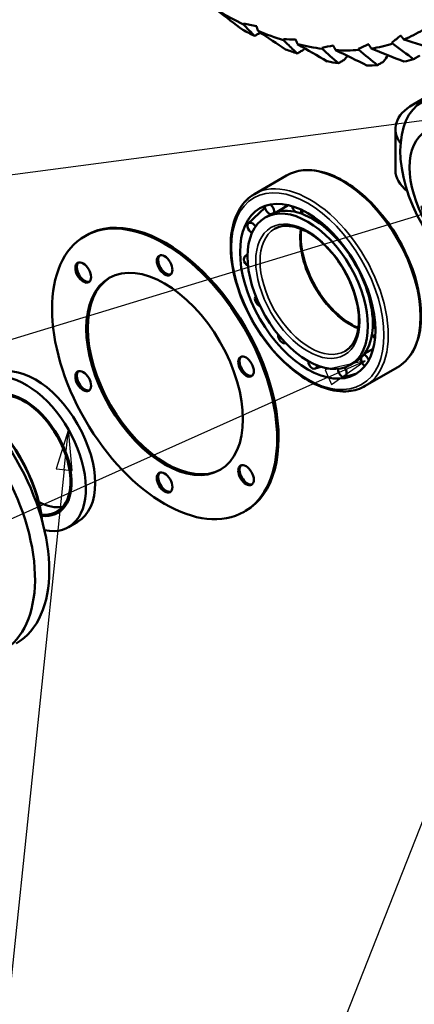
# Model space of a CAD drawing. Header units: millimetres. Extents: x 0 to 3360, y 0 to 2376.
# Tile 3 of 18: x 460 to 656, y 294 to 783. Entities that reach past the tile are written whole.
import ezdxf

# ---------------------------------------------------------------- set-up
doc = ezdxf.new("R2010")
doc.units = ezdxf.units.MM
doc.header["$LTSCALE"] = 8
for name, color, linetype, lineweight in [('Symbol (ISO)', 7, 'Continuous', 25), ('Visible (ISO)', 7, 'Continuous', 50), ('Visible Narrow (ISO)', 7, 'Continuous', 35)]:
    doc.layers.add(name, color=color, linetype=linetype, lineweight=lineweight)
doc.styles.add('Note Text (ISO)', font='tahoma.ttf')

# ---------------------------------------------------------------- blocks, each defined once
blk = doc.blocks.new('Balloon15')
at = {"layer": 'Symbol (ISO)'}
blk.add_line((94.549, 93.21), (26.291, 84.21), dxfattribs=at)
blk = doc.blocks.new('Balloon16')
at = {"layer": 'Symbol (ISO)'}
for p, q in [((90.949, 69.615), (89.568, 67.472)), ((90.033, 67.289), (90.949, 69.615)), ((90.498, 67.106), (90.949, 69.615)), ((90.033, 67.289), (70.267, 17.092)), ((89.568, 67.472), (90.498, 67.106)), ((70.267, 17.092), (59.767, 17.092))]:
    blk.add_line(p, q, dxfattribs=at)
at = {"layer": 'Symbol (ISO)', "flags": 128}
blk.add_lwpolyline([(90.498, 67.106), (90.949, 69.615), (89.568, 67.472), (90.498, 67.106)], dxfattribs=at)
at = {"layer": 'Symbol (ISO)'}
blk.add_solid([(90.498, 67.106), (90.949, 69.615), (89.568, 67.472), (90.498, 67.106)], dxfattribs=at)
at = {"layer": 'Symbol (ISO)', "insert": (65.017, 21.504), "char_height": 3.5, "attachment_point": 5, "style": 'Note Text (ISO)'}
blk.add_mtext('22', dxfattribs=at)
blk = doc.blocks.new('Balloon17')
at = {"layer": 'Symbol (ISO)'}
for p, q in [((84.936, 86.556), (82.398, 86.307)), ((82.398, 86.307), (82.689, 85.35)), ((82.544, 85.828), (84.936, 86.556)), ((82.689, 85.35), (84.936, 86.556)), ((82.544, 85.828), (26.291, 68.71)), ((26.291, 68.71), (15.791, 68.71))]:
    blk.add_line(p, q, dxfattribs=at)
at = {"layer": 'Symbol (ISO)', "flags": 128}
blk.add_lwpolyline([(82.689, 85.35), (84.936, 86.556), (82.398, 86.307), (82.689, 85.35)], dxfattribs=at)
at = {"layer": 'Symbol (ISO)'}
blk.add_solid([(82.689, 85.35), (84.936, 86.556), (82.398, 86.307), (82.689, 85.35)], dxfattribs=at)
at = {"layer": 'Symbol (ISO)', "insert": (21.041, 73.233), "char_height": 3.5, "attachment_point": 5, "style": 'Note Text (ISO)'}
blk.add_mtext('25', dxfattribs=at)
blk = doc.blocks.new('Balloon18')
at = {"layer": 'Symbol (ISO)'}
for p, q in [((111.696, 63.676), (110.043, 61.735)), ((110.48, 61.492), (111.696, 63.676)), ((110.917, 61.249), (111.696, 63.676)), ((110.043, 61.735), (110.917, 61.249)), ((110.48, 61.492), (85.767, 17.092)), ((85.767, 17.092), (75.267, 17.092))]:
    blk.add_line(p, q, dxfattribs=at)
at = {"layer": 'Symbol (ISO)', "flags": 128}
blk.add_lwpolyline([(110.917, 61.249), (111.696, 63.676), (110.043, 61.735), (110.917, 61.249)], dxfattribs=at)
at = {"layer": 'Symbol (ISO)'}
blk.add_solid([(110.917, 61.249), (111.696, 63.676), (110.043, 61.735), (110.917, 61.249)], dxfattribs=at)
at = {"layer": 'Symbol (ISO)', "insert": (80.517, 21.504), "char_height": 3.5, "attachment_point": 5, "style": 'Note Text (ISO)'}
blk.add_mtext('21', dxfattribs=at)
blk = doc.blocks.new('Balloon26')
at = {"layer": 'Symbol (ISO)'}
for p, q in [((78.948, 76.731), (76.461, 76.168)), ((76.665, 75.712), (78.948, 76.731)), ((76.869, 75.255), (78.948, 76.731)), ((76.461, 76.168), (76.869, 75.255)), ((76.665, 75.712), (26.291, 53.21)), ((26.291, 53.21), (15.791, 53.21))]:
    blk.add_line(p, q, dxfattribs=at)
at = {"layer": 'Symbol (ISO)', "flags": 128}
blk.add_lwpolyline([(76.869, 75.255), (78.948, 76.731), (76.461, 76.168), (76.869, 75.255)], dxfattribs=at)
at = {"layer": 'Symbol (ISO)'}
blk.add_solid([(76.869, 75.255), (78.948, 76.731), (76.461, 76.168), (76.869, 75.255)], dxfattribs=at)
at = {"layer": 'Symbol (ISO)', "insert": (21.041, 57.622), "char_height": 3.5, "attachment_point": 5, "style": 'Note Text (ISO)'}
blk.add_mtext('24', dxfattribs=at)
blk = doc.blocks.new('Balloon27')
at = {"layer": 'Symbol (ISO)'}
for p, q in [((60.534, 72.468), (59.778, 70.033)), ((60.275, 69.981), (60.534, 72.468)), ((60.772, 69.93), (60.534, 72.468)), ((60.275, 69.981), (54.767, 17.092)), ((59.778, 70.033), (60.772, 69.93)), ((54.767, 17.092), (44.267, 17.092))]:
    blk.add_line(p, q, dxfattribs=at)
at = {"layer": 'Symbol (ISO)', "flags": 128}
blk.add_lwpolyline([(60.772, 69.93), (60.534, 72.468), (59.778, 70.033), (60.772, 69.93)], dxfattribs=at)
at = {"layer": 'Symbol (ISO)'}
blk.add_solid([(60.772, 69.93), (60.534, 72.468), (59.778, 70.033), (60.772, 69.93)], dxfattribs=at)
at = {"layer": 'Symbol (ISO)', "insert": (49.517, 21.614), "char_height": 3.5, "attachment_point": 5, "style": 'Note Text (ISO)'}
blk.add_mtext('23', dxfattribs=at)

msp = doc.modelspace()

# ---------------------------------------------------------------- linework, layer by layer
at = {"layer": 'Visible (ISO)'}
for p, q in [((821.56, 836.98), (655.39, 741.05)), ((646.6, 728.8), (646.6, 708.39)), ((592.57, 705.78), (576.66, 696.59)), ((573.58, 682.04), (581.84, 689.72)), ((587.96, 687.8), (593.43, 691.08)), ((584.38, 686.34), (581.97, 684.95)), ((599.3, 687.08), (601.2, 688.18)), ((492.54, 675.74), (493.25, 676.15)), ((614.39, 678.35), (614.4, 678.36)), ((571.92, 665.66), (573.24, 666.8)), ((635.48, 630.07), (636.66, 630.77)), ((592.09, 622.6), (592.11, 622.61)), ((631.16, 617.22), (635.58, 619.69)), ((606.73, 609.92), (609.67, 610.89)), ((626.65, 613.14), (624.24, 611.75)), ((629.46, 615.27), (629.55, 615.32)), ((621.4, 605.71), (627.4, 607.53)), ((647.57, 610.52), (631.66, 601.33)), ((571.54, 538.9), (572.25, 539.31)), ((484.27, 531.25), (488.87, 533.9))]:
    msp.add_line(p, q, dxfattribs=at)
for centre, major_axis, ratio, start_param, end_param in [((559.26, 949.64), (-99.56, 172.45), 0.57735, 2.349999, 2.441238), ((565.93, 953.49), (-105.75, 183.16), 0.57735, 2.389128, 2.428435), ((677.75, 704.16), (164.85, -73.14), 0.215354, 2.315165, 2.364425), ((559.26, 949.64), (-99.56, 172.45), 0.57735, 2.492798, 2.584038), ((559.26, 949.64), (99.56, -172.45), 0.57735, 6.20559, 6.296829), ((698.37, 713.53), (160.38, -44.01), 0.253229, 2.321704, 2.370963), ((741.85, 769.24), (127.14, 51.84), 0.371546, 2.224168, 2.273428), ((565.93, 953.49), (-105.75, 183.16), 0.57735, 2.531928, 2.571235), ((559.26, 949.64), (-99.56, 172.45), 0.57735, 2.635598, 2.726838), ((716.15, 727.71), (152.8, -13.37), 0.297713, 2.31352, 2.36278), ((559.26, 949.64), (99.56, -172.45), 0.57735, 5.91999, 6.01123), ((730.74, 746.4), (141.89, 18.73), 0.341947, 2.282135, 2.331395), ((559.26, 949.64), (99.56, -172.45), 0.57735, 6.06279, 6.15403), ((565.93, 953.49), (-105.75, 183.16), 0.57735, 2.674728, 2.714035), ((565.93, 953.49), (105.75, -183.16), 0.57735, 6.10192, 6.141227), ((565.93, 953.49), (105.75, -183.16), 0.57735, 5.95912, 5.998427), ((676.6, 728.8), (-30, 0), 0.57735, 5.497787, 6.702395), ((676.6, 708.39), (-30, 0), 0.57735, 0, 0.637969), ((584.11, 689.16), (-1.9, 2.52), 0.57006, 0.606247, 2.467675), ((584.11, 689.16), (1.9, -2.52), 0.57006, 0.426261, 2.09988), ((597.52, 689.68), (-1.85, 2.56), 0.532601, 0.866115, 1.999127), ((532.75, 607.73), (39.5, -68.42), 0.57735, 0, 3.141593), ((605.52, 649.74), (-21.13, 36.6), 0.57735, 6.229553, 6.283185), ((605.52, 649.74), (-21.13, 36.6), 0.57735, 5.746231, 6.229553), ((605.52, 649.74), (-21.13, 36.6), 0.57735, 5.262909, 5.746231), ((597.52, 689.68), (1.85, -2.56), 0.532601, 6.238294, 7.194803), ((575.56, 679.59), (-1.88, 2.53), 0.608524, 4.643197, 8.45976), ((612.72, 681.03), (-1.74, 2.63), 0.504728, 0.963779, 1.540612), ((605.52, 649.74), (-21.13, 36.6), 0.57735, 4.779587, 5.262909), ((612.72, 681.03), (1.74, -2.63), 0.504728, 5.777604, 6.24058), ((532.75, 661.62), (-2.75, 4.76), 0.57735, 0.128922, 3.012671), ((573.83, 663.15), (-1.79, 2.6), 0.63918, 5.713253, 8.465452), ((626.22, 665.18), (-1.6, 2.72), 0.492827, 0.833337, 1.086638), ((492.33, 658.01), (-2.75, 4.76), 0.57735, 0.128922, 3.012671), ((605.52, 649.74), (-21.13, 36.6), 0.57735, 4.296265, 4.779587), ((626.22, 665.18), (-1.6, 2.72), 0.492827, 2.181037, 2.419387), ((532.75, 607.73), (-27.5, 47.63), 0.57735, 0.012857, 3.128736), ((579.32, 643.62), (-1.64, 2.7), 0.655007, 0.270317, 2.462147), ((634.94, 645.77), (-1.45, 2.8), 0.499623, 0.267537, 0.632479), ((605.52, 649.74), (-21.13, 36.6), 0.57735, 3.812943, 4.296265), ((634.94, 645.77), (-1.45, 2.8), 0.499623, 1.727455, 2.18125), ((590.76, 625.46), (1.47, -2.79), 0.652378, 3.929848, 6.218207), ((605.52, 649.74), (21.13, -36.6), 0.57735, 0.188028, 0.67135), ((636.88, 627.25), (-1.32, 2.87), 0.52356, 1.270724, 2.234989), ((636.88, 627.25), (-1.32, 2.87), 0.52356, 5.656747, 6.457017), ((418.9, 542), (-39.5, 68.42), 0.57735, 3.141593, 6.283185), ((411.83, 537.92), (-39.5, 68.42), 0.57735, 1.073709, 7.141071), ((573.16, 611.34), (-2.75, 4.76), 0.57735, 0.128922, 3.012671), ((605.52, 649.74), (21.13, -36.6), 0.57735, 0, 0.188028), ((631.58, 613.85), (-1.24, 2.9), 0.559154, 4.549826, 5.989275), ((467.87, 570.27), (-21, 36.37), 0.57735, 3.141593, 6.283185), ((605.54, 612.84), (1.32, -2.87), 0.631895, 4.129038, 7.129844), ((631.58, 613.85), (-1.24, 2.9), 0.559154, 0.805543, 2.434798), ((463.27, 567.62), (-21, 36.37), 0.57735, 2.668255, 6.756523), ((492.33, 604.12), (-2.75, 4.76), 0.57735, 0.128922, 3.012671), ((620.28, 608.65), (1.24, -2.9), 0.598252, 4.052343, 8.264941), ((462.39, 567.11), (-16.63, 28.8), 0.57735, 2.727465, 6.697313), ((462.39, 567.11), (-16.25, 28.15), 0.57735, 2.73161, 6.693168), ((433.4, 550.37), (-27, 46.77), 0.57735, 4.05813, 5.366648), ((432.69, 549.96), (27.5, -47.63), 0.57735, 0.943239, 2.198354), ((573.16, 557.45), (-2.75, 4.76), 0.57735, 0.128922, 3.012671), ((532.75, 553.84), (-2.75, 4.76), 0.57735, 0.128922, 3.012671), ((468.75, 570.78), (16.25, -28.15), 0.57735, 5.531011, 6.086098)]:
    msp.add_ellipse(centre, major_axis=major_axis, ratio=ratio, start_param=start_param, end_param=end_param, dxfattribs=at)
for centre, major_axis in [((686.54, 696.52), (-26.5, 45.9)), ((681.59, 693.67), (-19.75, 34.21)), ((603.1, 648.35), (-23.76, 41.15)), ((603.1, 648.35), (-21.13, 36.6)), ((532.04, 607.32), (-39.5, 68.42)), ((532.04, 661.21), (-2.75, 4.76)), ((491.62, 657.6), (-2.75, 4.76)), ((532.04, 607.32), (-27.5, 47.63)), ((572.46, 610.93), (-2.75, 4.76)), ((491.62, 603.71), (-2.75, 4.76)), ((572.46, 557.04), (-2.75, 4.76)), ((532.04, 553.43), (-2.75, 4.76))]:
    msp.add_ellipse(centre, major_axis=major_axis, ratio=0.57735, dxfattribs=at)
for points in [[(558.39, 787.56), (562.55, 784.34), (566.72, 781.17), (570.85, 778.05)], [(650.81, 773.25), (656.4, 771.5), (662, 769.78), (667.53, 768.11)], [(598.09, 770.94), (603, 768.06), (607.9, 765.22), (612.77, 762.44)], [(601.56, 768.91), (601.34, 768.65), (601.13, 768.39), (600.92, 768.12)], [(618.31, 761.49), (615.65, 763.85), (612.97, 766.24), (610.26, 768.65)], [(616.96, 768.02), (622.16, 765.44), (627.36, 762.9), (632.5, 760.41)], [(637.71, 760.55), (634.64, 763.04), (631.54, 765.55), (628.42, 768.09)], [(634.65, 768.79), (640.08, 766.59), (645.51, 764.43), (650.88, 762.32)], [(655.65, 763.53), (652.18, 766.07), (648.69, 768.63), (645.17, 771.22)], [(622.79, 765.14), (622.3, 764.54), (621.83, 763.91), (621.39, 763.27)], [(642.99, 765.44), (642.2, 764.46), (641.46, 763.41), (640.79, 762.32)]]:
    msp.add_open_spline(points, degree=3, dxfattribs=at)
for points, weights in [([(571.22, 780.73), (571.25, 780.97), (571.28, 781.2)], [1.05149576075, 1.05259965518, 1.0536725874]), ([(577.65, 779.83), (578.06, 778.64), (578.44, 777.49)], [1.05243101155, 1.06758818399, 1.08226672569]), ([(591.07, 772.89), (591.06, 773.14), (591.06, 773.4)], [1.03118825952, 1.03269841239, 1.03417924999]), ([(597.09, 773.25), (597.6, 772.07), (598.09, 770.94)], [1.09932829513, 1.11516088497, 1.13049351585]), ([(649.27, 775.23), (650.06, 774.22), (650.81, 773.25)], [2.21636009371, 2.24828024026, 2.2791924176]), ([(610.26, 768.65), (610.23, 768.91), (610.2, 769.18)], [1.26421345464, 1.26529309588, 1.26633505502]), ([(615.75, 770.26), (616.37, 769.12), (616.96, 768.02)], [1.29975094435, 1.3184700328, 1.3365980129]), ([(628.42, 768.09), (628.36, 768.36), (628.29, 768.64)], [2.64770578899, 2.64124449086, 2.63471864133]), ([(633.26, 770.93), (633.97, 769.84), (634.65, 768.79)], [1.66764672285, 1.69166426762, 1.71492339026]), ([(645.17, 771.22), (645.08, 771.5), (644.99, 771.78)], [2.7617463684, 2.75500677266, 2.7481998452])]:
    msp.add_rational_spline(points, weights, degree=2, dxfattribs=at)
for points, knots in [([(576.72, 775.02), (576.13, 775.63), (575.54, 776.24), (573.71, 778.14), (572.47, 779.43), (571.22, 780.73)], [3.190606, 3.190606, 3.190606, 3.190606, 3.665539, 3.665539, 4.655844, 4.655844, 4.655844, 4.655844]), ([(578.44, 777.49), (578.68, 777.33), (578.93, 777.16), (583.48, 774.08), (587.8, 771.19), (592.08, 768.36)], [4.389258, 4.389258, 4.389258, 4.389258, 4.476073, 4.476073, 5.994252, 5.994252, 5.994252, 5.994252]), ([(579.62, 776.69), (579.15, 776.42), (578.69, 776.16), (577.73, 775.61), (577.23, 775.31), (576.72, 775.02)], [15.9256644, 15.9256644, 15.9256644, 15.9256644, 16.1185978, 16.1185978, 16.3329572, 16.3329572, 16.3329572, 16.3329572]), ([(597.84, 766.35), (596.25, 767.89), (594.64, 769.43), (592.38, 771.62), (591.72, 772.26), (591.07, 772.89)], [3.391482, 3.391482, 3.391482, 3.391482, 4.44408, 4.44408, 4.871042, 4.871042, 4.871042, 4.871042]), ([(600.92, 768.12), (600.39, 767.82), (599.86, 767.53), (598.85, 766.94), (598.34, 766.64), (597.84, 766.35)], [18.8561732, 18.8561732, 18.8561732, 18.8561732, 19.072904, 19.072904, 19.2874139, 19.2874139, 19.2874139, 19.2874139]), ([(621.39, 763.27), (620.85, 762.97), (620.33, 762.67), (619.32, 762.08), (618.81, 761.79), (618.31, 761.49)], [21.4979102, 21.4979102, 21.4979102, 21.4979102, 21.7146415, 21.7146415, 21.9292465, 21.9292465, 21.9292465, 21.9292465]), ([(640.79, 762.32), (640.26, 762.02), (639.74, 761.72), (638.72, 761.13), (638.21, 760.84), (637.71, 760.55)], [23.4389512, 23.4389512, 23.4389512, 23.4389512, 23.6556825, 23.6556825, 23.8703405, 23.8703405, 23.8703405, 23.8703405]), ([(658.73, 765.3), (658.2, 765), (657.68, 764.7), (656.66, 764.11), (656.16, 763.82), (655.65, 763.53)], [24.4656771, 24.4656771, 24.4656771, 24.4656771, 24.6824084, 24.6824084, 24.8970903, 24.8970903, 24.8970903, 24.8970903]), ([(647.57, 610.52), (650.51, 612.21), (652.99, 614.69), (656.83, 620.96), (658.17, 624.8), (659.56, 633.51), (659.58, 638.41), (658.28, 648.71), (656.95, 654.11), (653.11, 664.85), (650.59, 670.19), (644.62, 680.28), (641.16, 685.03), (633.65, 693.48), (629.6, 697.17), (621.28, 703.13), (617.01, 705.38), (608.68, 708.19), (604.62, 708.74), (597.86, 708.09), (595.06, 707.21), (592.57, 705.78)], [4.161869, 4.161869, 4.161869, 4.161869, 4.465543, 4.465543, 4.779777, 4.779777, 5.103443, 5.103443, 5.427951, 5.427951, 5.751683, 5.751683, 6.07511, 6.07511, 6.398919, 6.398919, 6.723496, 6.723496, 7.046652, 7.046652, 7.303462, 7.303462, 7.303462, 7.303462]), ([(576.66, 696.59), (573.73, 694.9), (571.25, 692.42), (567.4, 686.15), (566.07, 682.31), (564.68, 673.6), (564.66, 668.7), (565.96, 658.4), (567.28, 653), (571.13, 642.26), (573.65, 636.92), (579.62, 626.83), (583.08, 622.08), (590.58, 613.63), (594.64, 609.94), (602.96, 603.98), (607.23, 601.73), (615.56, 598.92), (619.62, 598.37), (626.38, 599.02), (629.18, 599.9), (631.66, 601.33)], [1.020276, 1.020276, 1.020276, 1.020276, 1.32395, 1.32395, 1.638185, 1.638185, 1.96185, 1.96185, 2.286359, 2.286359, 2.61009, 2.61009, 2.933517, 2.933517, 3.257326, 3.257326, 3.581903, 3.581903, 3.905059, 3.905059, 4.161869, 4.161869, 4.161869, 4.161869]), ([(621.66, 618.65), (623.53, 619.73), (625.09, 621.38), (627.31, 625.63), (628.03, 628.15), (628.61, 633.79), (628.49, 636.88), (627.44, 643.37), (626.51, 646.78), (623.91, 653.57), (622.24, 656.94), (618.34, 663.31), (616.11, 666.31), (611.31, 671.58), (608.75, 673.87), (603.59, 677.52), (600.99, 678.88), (596.02, 680.57), (593.66, 680.9), (589.73, 680.6), (588.1, 680.1), (586.66, 679.27)], [4.161869, 4.161869, 4.161869, 4.161869, 4.512511, 4.512511, 4.8368, 4.8368, 5.149899, 5.149899, 5.463198, 5.463198, 5.777702, 5.777702, 6.092569, 6.092569, 6.406788, 6.406788, 6.719731, 6.719731, 7.033981, 7.033981, 7.303462, 7.303462, 7.303462, 7.303462]), ([(599.91, 679.2), (599.87, 678.92), (599.83, 678.63), (599.52, 675.57), (599.64, 672.48), (600.69, 665.98), (601.62, 662.57), (604.21, 655.79), (605.88, 652.41), (609.78, 646.04), (612.02, 643.05), (616.82, 637.77), (619.38, 635.48), (624.06, 632.17), (626.17, 631), (628.22, 630.15)], [1.662247, 1.662247, 1.662247, 1.662247, 1.695207, 1.695207, 2.008306, 2.008306, 2.321606, 2.321606, 2.636109, 2.636109, 2.950976, 2.950976, 3.265195, 3.265195, 3.519899, 3.519899, 3.519899, 3.519899])]:
    msp.add_open_spline(points, degree=3, knots=knots, dxfattribs=at)
at = {"layer": 'Visible Narrow (ISO)'}
for centre, major_axis in [((559.26, 949.64), (85, -147.22)), ((603.1, 648.35), (-26.75, 46.33)), ((603.1, 648.35), (-18.25, 31.61))]:
    msp.add_ellipse(centre, major_axis=major_axis, ratio=0.57735, dxfattribs=at)
for centre, major_axis, start_param, end_param in [((620.07, 658.15), (-27.5, 47.63), 3.141593, 6.283185), ((604.16, 648.96), (27.5, -47.63), 0, 3.141593), ((604.16, 648.96), (17.5, -30.31), 3.141593, 6.283185), ((623.96, 660.39), (17.5, -30.31), 3.756099, 5.668679)]:
    msp.add_ellipse(centre, major_axis=major_axis, ratio=0.57735, start_param=start_param, end_param=end_param, dxfattribs=at)

# ---------------------------------------------------------------- block references
at = {"layer": 'Symbol (ISO)', "xscale": 8, "yscale": 8, "zscale": 8}
for name in ['Balloon15', 'Balloon17', 'Balloon26', 'Balloon27', 'Balloon16', 'Balloon18']:
    msp.add_blockref(name, (0, 0), dxfattribs=at)

doc.saveas('drawing.dxf')
